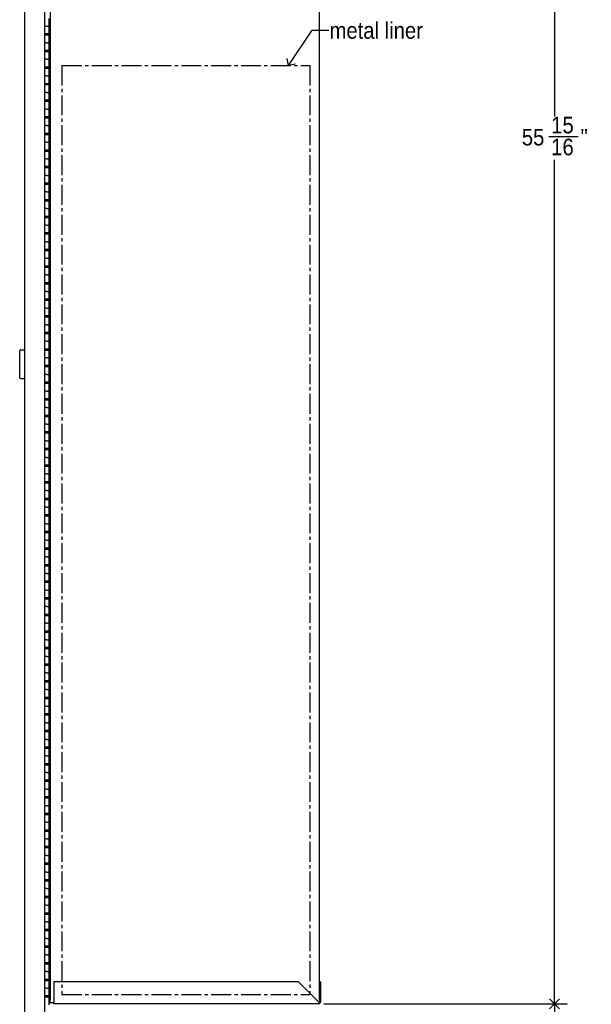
# Model space of a CAD drawing. Header units: inches. Extents: x 0 to 90, y 0 to 120.
# Tile 9 of 23: x 36 to 53, y 27 to 56. Entities that reach past the tile are written whole.
import ezdxf

# ---------------------------------------------------------------- set-up
doc = ezdxf.new("R2010")
doc.units = ezdxf.units.IN
doc.header["$MEASUREMENT"] = 0
doc.linetypes.add('SLD-Center', pattern=[0.75, 0.6, -0.05, 0.05, -0.05])
doc.linetypes.add('SLD-Solid', pattern=[0])
doc.layers.add('DIMS', color=5, linetype='SLD-Solid')
doc.layers.add('NOTES', color=1, linetype='SLD-Solid')
doc.styles.add('SLDTEXTSTYLE1', font='GOTHIC.TTF', dxfattribs={"width": 0.913})
doc.styles.get("Standard").update_dxf_attribs({"font": 'GOTHIC.TTF'})
doc.dimstyles.new('SLDDIMSTYLE1', dxfattribs={"dimtxt": 0.5, "dimasz": 0.3, "dimexe": 0, "dimexo": 0.0625, "dimgap": 0.125, "dimtad": 0, "dimtih": 1, "dimtoh": 1, "dimdec": 6, "dimrnd": 1e-09, "dimzin": 12, "dimdsep": 46, "dimlunit": 5, "dimtxsty": 'SLDTEXTSTYLE1', "dimblk1": 'OPEN90', "dimblk2": 'OPEN90', "dimsah": 1, "dimcen": 0.09, "dimadec": 0, "dimazin": 3, "dimtfac": 1, "dimtofl": 0, "dimtmove": 0, "dimatfit": 3, "dimldrblk": 'OPEN90', "dimfxl": 1, "dimfrac": 2, "dimtolj": 1, "dimtzin": 12, "dimarcsym": 0})
doc.dimstyles.new('SLDDIMSTYLE2', dxfattribs={"dimtxt": 0.18, "dimasz": 0.3, "dimexe": 0, "dimexo": 0.0625, "dimgap": 0, "dimtad": 0, "dimtih": 1, "dimtoh": 1, "dimdec": 0, "dimrnd": 1e-09, "dimzin": 0, "dimdsep": 46, "dimlunit": 5, "dimtxsty": 'STANDARD', "dimblk1": 'OPEN90', "dimblk2": 'OPEN90', "dimsah": 1, "dimcen": 0.09, "dimadec": 0, "dimazin": 0, "dimtfac": 0.3, "dimtdec": 0, "dimtofl": 0, "dimtmove": 0, "dimatfit": 3, "dimldrblk": 'OPEN90', "dimfxl": 1, "dimfrac": 2, "dimtolj": 1, "dimtzin": 0, "dimarcsym": 0})

# ---------------------------------------------------------------- blocks, each defined once
blk = doc.blocks.new('_Open90')
at = {"color": 0, "linetype": 'ByBlock', "lineweight": -2}
for p, q in [((0, 0), (-1, 0)), ((-0.5, 0.5), (0, 0)), ((0, 0), (-0.5, -0.5))]:
    blk.add_line(p, q, dxfattribs=at)
blk = doc.blocks.new('_D_5')
at = {"layer": 'DIMS'}
for p, q in [((45.096, 26.659), (52.423, 26.659)), ((52.048, 26.659), (52.048, 24.534)), ((51.872, 23.932), (52.388, 23.932)), ((52.048, 20.282), (52.048, 23.227)), ((42.45, 20.282), (52.423, 20.282))]:
    blk.add_line(p, q, dxfattribs=at)
at = {"layer": 'DIMS', "xscale": 0.3, "yscale": 0.3}
for p, rotation in [((52.048, 26.659), 90), ((52.048, 20.282), 270)]:
    blk.add_blockref('_Open90', p, dxfattribs=dict(at, rotation=rotation))
at = {"layer": 'DIMS', "char_height": 0.5, "attachment_point": 1, "style": 'SLDTEXTSTYLE1'}
for s, insert in [('3', (51.945, 24.526)), ('6', (51.429, 24.161)), ('"', (52.461, 24.161)), ('8', (51.945, 23.865))]:
    blk.add_mtext(s, dxfattribs=dict(at, insert=insert))
blk = doc.blocks.new('_D_7')
at = {"layer": 'DIMS'}
for p, q in [((45.096, 82.606), (52.423, 82.606)), ((52.048, 82.606), (52.048, 53.409)), ((51.872, 52.807), (52.757, 52.807)), ((52.048, 26.659), (52.048, 52.101)), ((45.096, 26.659), (52.423, 26.659))]:
    blk.add_line(p, q, dxfattribs=at)
at = {"layer": 'DIMS', "xscale": 0.3, "yscale": 0.3}
for p, rotation in [((52.048, 82.606, -6.254), 90), ((52.048, 26.659, -6.254), 270)]:
    blk.add_blockref('_Open90', p, dxfattribs=dict(at, rotation=rotation))
at = {"layer": 'DIMS', "char_height": 0.5, "attachment_point": 1, "style": 'SLDTEXTSTYLE1'}
for s, insert in [('15', (51.945, 53.401)), ('55', (51.06, 53.036)), ('"', (52.831, 53.036)), ('16', (51.945, 52.74))]:
    blk.add_mtext(s, dxfattribs=dict(at, insert=insert))

msp = doc.modelspace()

# ---------------------------------------------------------------- linework, layer by layer
at = {"color": 7, "linetype": 'SLD-Solid', "lineweight": 25}
for p, q in [((36.0763161, 26.0043987), (36.0763161, 83.2047987)), ((36.6886161, 26.0043987), (36.6886161, 83.2047987)), ((36.8461161, 82.4702987), (36.8461161, 26.7952987)), ((44.9586161, 26.7713326), (44.9586161, 82.4942648)), ((36.7486161, 56.1337987), (36.6886161, 56.1337987)), ((36.7486161, 56.1337987), (36.8111161, 56.1337987)), ((36.8111161, 56.1337987), (36.8111161, 56.3587987)), ((36.8111161, 55.9087987), (36.8111161, 56.1337987)), ((36.6886161, 55.9087987), (36.7486161, 55.9087987)), ((36.8111161, 55.8587987), (36.6886161, 55.8587987)), ((36.7033161, 55.9087987), (36.7033161, 55.8587987)), ((36.7486161, 55.9087987), (36.8111161, 55.9087987)), ((36.7511161, 55.9087987), (36.7511161, 55.8587987)), ((36.7761161, 55.8587987), (36.7761161, 55.9087987)), ((36.8111161, 55.9087987), (36.8111161, 55.8587987)), ((36.8111161, 55.6337987), (36.8111161, 55.8587987)), ((36.7486161, 55.6337987), (36.6886161, 55.6337987)), ((36.7486161, 55.6337987), (36.8111161, 55.6337987)), ((36.8111161, 55.4087987), (36.8111161, 55.6337987)), ((36.6886161, 55.4087987), (36.7486161, 55.4087987)), ((36.8111161, 55.3587987), (36.6886161, 55.3587987)), ((36.7033161, 55.4087987), (36.7033161, 55.3587987)), ((36.7486161, 55.4087987), (36.8111161, 55.4087987)), ((36.7511161, 55.4087987), (36.7511161, 55.3587987)), ((36.7761161, 55.3587987), (36.7761161, 55.4087987)), ((36.8111161, 55.4087987), (36.8111161, 55.3587987)), ((36.8111161, 55.1337987), (36.8111161, 55.3587987)), ((36.7486161, 55.1337987), (36.6886161, 55.1337987)), ((36.7486161, 55.1337987), (36.8111161, 55.1337987)), ((36.8111161, 54.9087987), (36.8111161, 55.1337987)), ((36.6886161, 54.9087987), (36.7486161, 54.9087987)), ((36.8111161, 54.8587987), (36.6886161, 54.8587987)), ((36.7486161, 54.6337987), (36.6886161, 54.6337987)), ((36.7033161, 54.9087987), (36.7033161, 54.8587987)), ((36.7486161, 54.9087987), (36.8111161, 54.9087987)), ((36.7486161, 54.6337987), (36.8111161, 54.6337987)), ((36.7511161, 54.9087987), (36.7511161, 54.8587987)), ((36.7761161, 54.8587987), (36.7761161, 54.9087987)), ((36.8111161, 54.9087987), (36.8111161, 54.8587987)), ((36.8111161, 54.6337987), (36.8111161, 54.8587987)), ((36.8111161, 54.4087987), (36.8111161, 54.6337987)), ((36.6886161, 54.4087987), (36.7486161, 54.4087987)), ((36.8111161, 54.3587987), (36.6886161, 54.3587987)), ((36.7033161, 54.4087987), (36.7033161, 54.3587987)), ((36.7486161, 54.4087987), (36.8111161, 54.4087987)), ((36.7511161, 54.4087987), (36.7511161, 54.3587987)), ((36.7761161, 54.3587987), (36.7761161, 54.4087987)), ((36.8111161, 54.4087987), (36.8111161, 54.3587987)), ((36.8111161, 54.1337987), (36.8111161, 54.3587987)), ((36.7486161, 54.1337987), (36.6886161, 54.1337987)), ((36.7486161, 54.1337987), (36.8111161, 54.1337987)), ((36.8111161, 53.9087987), (36.8111161, 54.1337987)), ((36.6886161, 53.9087987), (36.7486161, 53.9087987)), ((36.8111161, 53.8587987), (36.6886161, 53.8587987)), ((36.7033161, 53.9087987), (36.7033161, 53.8587987)), ((36.7486161, 53.9087987), (36.8111161, 53.9087987)), ((36.7511161, 53.9087987), (36.7511161, 53.8587987)), ((36.7761161, 53.8587987), (36.7761161, 53.9087987)), ((36.8111161, 53.9087987), (36.8111161, 53.8587987)), ((36.8111161, 53.6337987), (36.8111161, 53.8587987)), ((36.7486161, 53.6337987), (36.6886161, 53.6337987)), ((36.7486161, 53.6337987), (36.8111161, 53.6337987)), ((36.8111161, 53.4087987), (36.8111161, 53.6337987)), ((36.6886161, 53.4087987), (36.7486161, 53.4087987)), ((36.8111161, 53.3587987), (36.6886161, 53.3587987)), ((36.7486161, 53.1337987), (36.6886161, 53.1337987)), ((36.7033161, 53.4087987), (36.7033161, 53.3587987)), ((36.7486161, 53.4087987), (36.8111161, 53.4087987)), ((36.7486161, 53.1337987), (36.8111161, 53.1337987)), ((36.7511161, 53.4087987), (36.7511161, 53.3587987)), ((36.7761161, 53.3587987), (36.7761161, 53.4087987)), ((36.8111161, 53.4087987), (36.8111161, 53.3587987)), ((36.8111161, 53.1337987), (36.8111161, 53.3587987)), ((36.8111161, 52.9087987), (36.8111161, 53.1337987)), ((36.6886161, 52.9087987), (36.7486161, 52.9087987)), ((36.8111161, 52.8587987), (36.6886161, 52.8587987)), ((36.7033161, 52.9087987), (36.7033161, 52.8587987)), ((36.7486161, 52.9087987), (36.8111161, 52.9087987)), ((36.7511161, 52.9087987), (36.7511161, 52.8587987)), ((36.7761161, 52.8587987), (36.7761161, 52.9087987)), ((36.8111161, 52.9087987), (36.8111161, 52.8587987)), ((36.8111161, 52.6337987), (36.8111161, 52.8587987)), ((36.7486161, 52.6337987), (36.6886161, 52.6337987)), ((36.7486161, 52.6337987), (36.8111161, 52.6337987)), ((36.8111161, 52.4087987), (36.8111161, 52.6337987)), ((36.6886161, 52.4087987), (36.7486161, 52.4087987)), ((36.8111161, 52.3587987), (36.6886161, 52.3587987)), ((36.7033161, 52.4087987), (36.7033161, 52.3587987)), ((36.7486161, 52.4087987), (36.8111161, 52.4087987)), ((36.7511161, 52.4087987), (36.7511161, 52.3587987)), ((36.7761161, 52.3587987), (36.7761161, 52.4087987)), ((36.8111161, 52.4087987), (36.8111161, 52.3587987)), ((36.8111161, 52.1337987), (36.8111161, 52.3587987)), ((36.7486161, 52.1337987), (36.6886161, 52.1337987)), ((36.7486161, 52.1337987), (36.8111161, 52.1337987)), ((36.8111161, 51.9087987), (36.8111161, 52.1337987)), ((36.6886161, 51.9087987), (36.7486161, 51.9087987)), ((36.8111161, 51.8587987), (36.6886161, 51.8587987)), ((36.7033161, 51.9087987), (36.7033161, 51.8587987)), ((36.7486161, 51.9087987), (36.8111161, 51.9087987)), ((36.7511161, 51.9087987), (36.7511161, 51.8587987)), ((36.7761161, 51.8587987), (36.7761161, 51.9087987)), ((36.8111161, 51.9087987), (36.8111161, 51.8587987)), ((36.8111161, 51.6337987), (36.8111161, 51.8587987)), ((36.7486161, 51.6337987), (36.6886161, 51.6337987)), ((36.6886161, 51.4087987), (36.7486161, 51.4087987)), ((36.8111161, 51.3587987), (36.6886161, 51.3587987)), ((36.7033161, 51.4087987), (36.7033161, 51.3587987)), ((36.7486161, 51.6337987), (36.8111161, 51.6337987)), ((36.7486161, 51.4087987), (36.8111161, 51.4087987)), ((36.7511161, 51.4087987), (36.7511161, 51.3587987)), ((36.7761161, 51.3587987), (36.7761161, 51.4087987)), ((36.8111161, 51.4087987), (36.8111161, 51.6337987)), ((36.8111161, 51.4087987), (36.8111161, 51.3587987)), ((36.8111161, 51.1337987), (36.8111161, 51.3587987)), ((36.7486161, 51.1337987), (36.6886161, 51.1337987)), ((36.7486161, 51.1337987), (36.8111161, 51.1337987)), ((36.8111161, 50.9087987), (36.8111161, 51.1337987)), ((36.6886161, 50.9087987), (36.7486161, 50.9087987)), ((36.8111161, 50.8587987), (36.6886161, 50.8587987)), ((36.7033161, 50.9087987), (36.7033161, 50.8587987)), ((36.7486161, 50.9087987), (36.8111161, 50.9087987)), ((36.7511161, 50.9087987), (36.7511161, 50.8587987)), ((36.7761161, 50.8587987), (36.7761161, 50.9087987)), ((36.8111161, 50.9087987), (36.8111161, 50.8587987)), ((36.8111161, 50.6337987), (36.8111161, 50.8587987)), ((36.7486161, 50.6337987), (36.6886161, 50.6337987)), ((36.7486161, 50.6337987), (36.8111161, 50.6337987)), ((36.8111161, 50.4087987), (36.8111161, 50.6337987)), ((36.6886161, 50.4087987), (36.7486161, 50.4087987)), ((36.8111161, 50.3587987), (36.6886161, 50.3587987)), ((36.7033161, 50.4087987), (36.7033161, 50.3587987)), ((36.7486161, 50.4087987), (36.8111161, 50.4087987)), ((36.7511161, 50.4087987), (36.7511161, 50.3587987)), ((36.7761161, 50.3587987), (36.7761161, 50.4087987)), ((36.8111161, 50.4087987), (36.8111161, 50.3587987)), ((36.8111161, 50.1337987), (36.8111161, 50.3587987)), ((36.7486161, 50.1337987), (36.6886161, 50.1337987)), ((36.6886161, 49.9087987), (36.7486161, 49.9087987)), ((36.7033161, 49.9087987), (36.7033161, 49.8587987)), ((36.7486161, 50.1337987), (36.8111161, 50.1337987)), ((36.7486161, 49.9087987), (36.8111161, 49.9087987)), ((36.7511161, 49.9087987), (36.7511161, 49.8587987)), ((36.7761161, 49.8587987), (36.7761161, 49.9087987)), ((36.8111161, 49.9087987), (36.8111161, 50.1337987)), ((36.8111161, 49.9087987), (36.8111161, 49.8587987)), ((36.8111161, 49.8587987), (36.6886161, 49.8587987)), ((36.7486161, 49.6337987), (36.6886161, 49.6337987)), ((36.7486161, 49.6337987), (36.8111161, 49.6337987)), ((36.8111161, 49.6337987), (36.8111161, 49.8587987)), ((36.8111161, 49.4087987), (36.8111161, 49.6337987)), ((36.6886161, 49.4087987), (36.7486161, 49.4087987)), ((36.8111161, 49.3587987), (36.6886161, 49.3587987)), ((36.7033161, 49.4087987), (36.7033161, 49.3587987)), ((36.7486161, 49.4087987), (36.8111161, 49.4087987)), ((36.7511161, 49.4087987), (36.7511161, 49.3587987)), ((36.7761161, 49.3587987), (36.7761161, 49.4087987)), ((36.8111161, 49.4087987), (36.8111161, 49.3587987)), ((36.8111161, 49.1337987), (36.8111161, 49.3587987)), ((36.7486161, 49.1337987), (36.6886161, 49.1337987)), ((36.7486161, 49.1337987), (36.8111161, 49.1337987)), ((36.8111161, 48.9087987), (36.8111161, 49.1337987)), ((36.6886161, 48.9087987), (36.7486161, 48.9087987)), ((36.8111161, 48.8587987), (36.6886161, 48.8587987)), ((36.7033161, 48.9087987), (36.7033161, 48.8587987)), ((36.7486161, 48.9087987), (36.8111161, 48.9087987)), ((36.7511161, 48.9087987), (36.7511161, 48.8587987)), ((36.7761161, 48.8587987), (36.7761161, 48.9087987)), ((36.8111161, 48.9087987), (36.8111161, 48.8587987)), ((36.8111161, 48.6337987), (36.8111161, 48.8587987)), ((36.7486161, 48.6337987), (36.6886161, 48.6337987)), ((36.6886161, 48.4087987), (36.7486161, 48.4087987)), ((36.7033161, 48.4087987), (36.7033161, 48.3587987)), ((36.7486161, 48.6337987), (36.8111161, 48.6337987)), ((36.7486161, 48.4087987), (36.8111161, 48.4087987)), ((36.7511161, 48.4087987), (36.7511161, 48.3587987)), ((36.7761161, 48.3587987), (36.7761161, 48.4087987)), ((36.8111161, 48.4087987), (36.8111161, 48.6337987)), ((36.8111161, 48.4087987), (36.8111161, 48.3587987)), ((36.8111161, 48.3587987), (36.6886161, 48.3587987)), ((36.7486161, 48.1337987), (36.6886161, 48.1337987)), ((36.7486161, 48.1337987), (36.8111161, 48.1337987)), ((36.8111161, 48.1337987), (36.8111161, 48.3587987)), ((36.8111161, 47.9087987), (36.8111161, 48.1337987)), ((36.6886161, 47.9087987), (36.7486161, 47.9087987)), ((36.8111161, 47.8587987), (36.6886161, 47.8587987)), ((36.7033161, 47.9087987), (36.7033161, 47.8587987)), ((36.7486161, 47.9087987), (36.8111161, 47.9087987)), ((36.7511161, 47.9087987), (36.7511161, 47.8587987)), ((36.7761161, 47.8587987), (36.7761161, 47.9087987)), ((36.8111161, 47.9087987), (36.8111161, 47.8587987)), ((36.8111161, 47.6337987), (36.8111161, 47.8587987)), ((36.7486161, 47.6337987), (36.6886161, 47.6337987)), ((36.7486161, 47.6337987), (36.8111161, 47.6337987)), ((36.8111161, 47.4087987), (36.8111161, 47.6337987)), ((36.6886161, 47.4087987), (36.7486161, 47.4087987)), ((36.8111161, 47.3587987), (36.6886161, 47.3587987)), ((36.7033161, 47.4087987), (36.7033161, 47.3587987)), ((36.7486161, 47.4087987), (36.8111161, 47.4087987)), ((36.7511161, 47.4087987), (36.7511161, 47.3587987)), ((36.7761161, 47.3587987), (36.7761161, 47.4087987)), ((36.8111161, 47.4087987), (36.8111161, 47.3587987)), ((36.8111161, 47.1337987), (36.8111161, 47.3587987)), ((36.7486161, 47.1337987), (36.6886161, 47.1337987)), ((36.6886161, 46.9087987), (36.7486161, 46.9087987)), ((36.7033161, 46.9087987), (36.7033161, 46.8587987)), ((36.7486161, 47.1337987), (36.8111161, 47.1337987)), ((36.7486161, 46.9087987), (36.8111161, 46.9087987)), ((36.7511161, 46.9087987), (36.7511161, 46.8587987)), ((36.7761161, 46.8587987), (36.7761161, 46.9087987)), ((36.8111161, 46.9087987), (36.8111161, 47.1337987)), ((36.8111161, 46.9087987), (36.8111161, 46.8587987)), ((36.8111161, 46.8587987), (36.6886161, 46.8587987)), ((36.7486161, 46.6337987), (36.6886161, 46.6337987)), ((36.7486161, 46.6337987), (36.8111161, 46.6337987)), ((36.8111161, 46.6337987), (36.8111161, 46.8587987)), ((36.8111161, 46.4087987), (36.8111161, 46.6337987)), ((35.9263161, 45.5325987), (35.9263161, 46.3475987)), ((36.0763161, 46.3675987), (35.9463161, 46.3675987)), ((36.6886161, 46.4087987), (36.7486161, 46.4087987)), ((36.8111161, 46.3587987), (36.6886161, 46.3587987)), ((36.7033161, 46.4087987), (36.7033161, 46.3587987)), ((36.7486161, 46.4087987), (36.8111161, 46.4087987)), ((36.7511161, 46.4087987), (36.7511161, 46.3587987)), ((36.7761161, 46.3587987), (36.7761161, 46.4087987)), ((36.8111161, 46.4087987), (36.8111161, 46.3587987)), ((36.8111161, 46.1337987), (36.8111161, 46.3587987)), ((36.7486161, 46.1337987), (36.6886161, 46.1337987)), ((36.7486161, 46.1337987), (36.8111161, 46.1337987)), ((36.8111161, 45.9087987), (36.8111161, 46.1337987)), ((36.6886161, 45.9087987), (36.7486161, 45.9087987)), ((36.8111161, 45.8587987), (36.6886161, 45.8587987)), ((36.7433161, 45.8587987), (36.7433161, 45.9087987)), ((36.7486161, 45.9087987), (36.8111161, 45.9087987)), ((36.7761161, 45.8587987), (36.7761161, 45.9087987)), ((36.8111161, 45.9087987), (36.8111161, 45.8587987)), ((36.8111161, 45.6337987), (36.8111161, 45.8587987)), ((35.9463161, 45.5125987), (36.0763161, 45.5125987)), ((36.7486161, 45.6337987), (36.6886161, 45.6337987)), ((36.7486161, 45.6337987), (36.8111161, 45.6337987)), ((36.8111161, 45.4087987), (36.8111161, 45.6337987)), ((36.6886161, 45.4087987), (36.7486161, 45.4087987)), ((36.8111161, 45.3587987), (36.6886161, 45.3587987)), ((36.7486161, 45.1337987), (36.6886161, 45.1337987)), ((36.7033161, 45.4087987), (36.7033161, 45.3587987)), ((36.7486161, 45.4087987), (36.8111161, 45.4087987)), ((36.7486161, 45.1337987), (36.8111161, 45.1337987)), ((36.7511161, 45.4087987), (36.7511161, 45.3587987)), ((36.7761161, 45.3587987), (36.7761161, 45.4087987)), ((36.8111161, 45.4087987), (36.8111161, 45.3587987)), ((36.8111161, 45.1337987), (36.8111161, 45.3587987)), ((36.8111161, 44.9087987), (36.8111161, 45.1337987)), ((36.6886161, 44.9087987), (36.7486161, 44.9087987)), ((36.8111161, 44.8587987), (36.6886161, 44.8587987)), ((36.7033161, 44.9087987), (36.7033161, 44.8587987)), ((36.7486161, 44.9087987), (36.8111161, 44.9087987)), ((36.7511161, 44.9087987), (36.7511161, 44.8587987)), ((36.7761161, 44.8587987), (36.7761161, 44.9087987)), ((36.8111161, 44.9087987), (36.8111161, 44.8587987)), ((36.8111161, 44.6337987), (36.8111161, 44.8587987)), ((36.7486161, 44.6337987), (36.6886161, 44.6337987)), ((36.7486161, 44.6337987), (36.8111161, 44.6337987)), ((36.8111161, 44.4087987), (36.8111161, 44.6337987)), ((36.6886161, 44.4087987), (36.7486161, 44.4087987)), ((36.8111161, 44.3587987), (36.6886161, 44.3587987)), ((36.7033161, 44.4087987), (36.7033161, 44.3587987)), ((36.7486161, 44.4087987), (36.8111161, 44.4087987)), ((36.7511161, 44.4087987), (36.7511161, 44.3587987)), ((36.7761161, 44.3587987), (36.7761161, 44.4087987)), ((36.8111161, 44.4087987), (36.8111161, 44.3587987)), ((36.8111161, 44.1337987), (36.8111161, 44.3587987)), ((36.7486161, 44.1337987), (36.6886161, 44.1337987)), ((36.7486161, 44.1337987), (36.8111161, 44.1337987)), ((36.8111161, 43.9087987), (36.8111161, 44.1337987)), ((36.6886161, 43.9087987), (36.7486161, 43.9087987)), ((36.8111161, 43.8587987), (36.6886161, 43.8587987)), ((36.7486161, 43.6337987), (36.6886161, 43.6337987)), ((36.7033161, 43.9087987), (36.7033161, 43.8587987)), ((36.7486161, 43.9087987), (36.8111161, 43.9087987)), ((36.7486161, 43.6337987), (36.8111161, 43.6337987)), ((36.7511161, 43.9087987), (36.7511161, 43.8587987)), ((36.7761161, 43.8587987), (36.7761161, 43.9087987)), ((36.8111161, 43.9087987), (36.8111161, 43.8587987)), ((36.8111161, 43.6337987), (36.8111161, 43.8587987)), ((36.8111161, 43.4087987), (36.8111161, 43.6337987)), ((36.6886161, 43.4087987), (36.7486161, 43.4087987)), ((36.8111161, 43.3587987), (36.6886161, 43.3587987)), ((36.7033161, 43.4087987), (36.7033161, 43.3587987)), ((36.7486161, 43.4087987), (36.8111161, 43.4087987)), ((36.7511161, 43.4087987), (36.7511161, 43.3587987)), ((36.7761161, 43.3587987), (36.7761161, 43.4087987)), ((36.8111161, 43.4087987), (36.8111161, 43.3587987)), ((36.8111161, 43.1337987), (36.8111161, 43.3587987)), ((36.7486161, 43.1337987), (36.6886161, 43.1337987)), ((36.7486161, 43.1337987), (36.8111161, 43.1337987)), ((36.8111161, 42.9087987), (36.8111161, 43.1337987)), ((36.6886161, 42.9087987), (36.7486161, 42.9087987)), ((36.8111161, 42.8587987), (36.6886161, 42.8587987)), ((36.7033161, 42.9087987), (36.7033161, 42.8587987)), ((36.7486161, 42.9087987), (36.8111161, 42.9087987)), ((36.7511161, 42.9087987), (36.7511161, 42.8587987)), ((36.7761161, 42.8587987), (36.7761161, 42.9087987)), ((36.8111161, 42.9087987), (36.8111161, 42.8587987)), ((36.8111161, 42.6337987), (36.8111161, 42.8587987)), ((36.7486161, 42.6337987), (36.6886161, 42.6337987)), ((36.7486161, 42.6337987), (36.8111161, 42.6337987)), ((36.8111161, 42.4087987), (36.8111161, 42.6337987)), ((36.6886161, 42.4087987), (36.7486161, 42.4087987)), ((36.8111161, 42.3587987), (36.6886161, 42.3587987)), ((36.7033161, 42.4087987), (36.7033161, 42.3587987)), ((36.7486161, 42.4087987), (36.8111161, 42.4087987)), ((36.7511161, 42.4087987), (36.7511161, 42.3587987)), ((36.7761161, 42.3587987), (36.7761161, 42.4087987)), ((36.8111161, 42.4087987), (36.8111161, 42.3587987)), ((36.8111161, 42.1337987), (36.8111161, 42.3587987)), ((36.7486161, 42.1337987), (36.6886161, 42.1337987)), ((36.6886161, 41.9087987), (36.7486161, 41.9087987)), ((36.8111161, 41.8587987), (36.6886161, 41.8587987)), ((36.7033161, 41.9087987), (36.7033161, 41.8587987)), ((36.7486161, 42.1337987), (36.8111161, 42.1337987)), ((36.7486161, 41.9087987), (36.8111161, 41.9087987)), ((36.7511161, 41.9087987), (36.7511161, 41.8587987)), ((36.7761161, 41.8587987), (36.7761161, 41.9087987)), ((36.8111161, 41.9087987), (36.8111161, 42.1337987)), ((36.8111161, 41.9087987), (36.8111161, 41.8587987)), ((36.8111161, 41.6337987), (36.8111161, 41.8587987)), ((36.7486161, 41.6337987), (36.6886161, 41.6337987)), ((36.7486161, 41.6337987), (36.8111161, 41.6337987)), ((36.8111161, 41.4087987), (36.8111161, 41.6337987)), ((36.6886161, 41.4087987), (36.7486161, 41.4087987)), ((36.8111161, 41.3587987), (36.6886161, 41.3587987)), ((36.7033161, 41.4087987), (36.7033161, 41.3587987)), ((36.7486161, 41.4087987), (36.8111161, 41.4087987)), ((36.7511161, 41.4087987), (36.7511161, 41.3587987)), ((36.7761161, 41.3587987), (36.7761161, 41.4087987)), ((36.8111161, 41.4087987), (36.8111161, 41.3587987)), ((36.8111161, 41.1337987), (36.8111161, 41.3587987)), ((36.7486161, 41.1337987), (36.6886161, 41.1337987)), ((36.7486161, 41.1337987), (36.8111161, 41.1337987)), ((36.8111161, 40.9087987), (36.8111161, 41.1337987)), ((36.6886161, 40.9087987), (36.7486161, 40.9087987)), ((36.8111161, 40.8587987), (36.6886161, 40.8587987)), ((36.7033161, 40.9087987), (36.7033161, 40.8587987)), ((36.7486161, 40.9087987), (36.8111161, 40.9087987)), ((36.7511161, 40.9087987), (36.7511161, 40.8587987)), ((36.7761161, 40.8587987), (36.7761161, 40.9087987)), ((36.8111161, 40.9087987), (36.8111161, 40.8587987)), ((36.8111161, 40.6337987), (36.8111161, 40.8587987)), ((36.7486161, 40.6337987), (36.6886161, 40.6337987)), ((36.6886161, 40.4087987), (36.7486161, 40.4087987)), ((36.7033161, 40.4087987), (36.7033161, 40.3587987)), ((36.7486161, 40.6337987), (36.8111161, 40.6337987)), ((36.7486161, 40.4087987), (36.8111161, 40.4087987)), ((36.7511161, 40.4087987), (36.7511161, 40.3587987)), ((36.7761161, 40.3587987), (36.7761161, 40.4087987)), ((36.8111161, 40.4087987), (36.8111161, 40.6337987)), ((36.8111161, 40.4087987), (36.8111161, 40.3587987)), ((36.8111161, 40.3587987), (36.6886161, 40.3587987)), ((36.7486161, 40.1337987), (36.6886161, 40.1337987)), ((36.7486161, 40.1337987), (36.8111161, 40.1337987)), ((36.8111161, 40.1337987), (36.8111161, 40.3587987)), ((36.8111161, 39.9087987), (36.8111161, 40.1337987)), ((36.6886161, 39.9087987), (36.7486161, 39.9087987)), ((36.8111161, 39.8587987), (36.6886161, 39.8587987)), ((36.7033161, 39.9087987), (36.7033161, 39.8587987)), ((36.7486161, 39.9087987), (36.8111161, 39.9087987)), ((36.7511161, 39.9087987), (36.7511161, 39.8587987)), ((36.7761161, 39.8587987), (36.7761161, 39.9087987)), ((36.8111161, 39.9087987), (36.8111161, 39.8587987)), ((36.8111161, 39.6337987), (36.8111161, 39.8587987)), ((36.7486161, 39.6337987), (36.6886161, 39.6337987)), ((36.7486161, 39.6337987), (36.8111161, 39.6337987)), ((36.8111161, 39.4087987), (36.8111161, 39.6337987)), ((36.6886161, 39.4087987), (36.7486161, 39.4087987)), ((36.8111161, 39.3587987), (36.6886161, 39.3587987)), ((36.7033161, 39.4087987), (36.7033161, 39.3587987)), ((36.7486161, 39.4087987), (36.8111161, 39.4087987)), ((36.7511161, 39.4087987), (36.7511161, 39.3587987)), ((36.7761161, 39.3587987), (36.7761161, 39.4087987)), ((36.8111161, 39.4087987), (36.8111161, 39.3587987)), ((36.8111161, 39.1337987), (36.8111161, 39.3587987)), ((36.7486161, 39.1337987), (36.6886161, 39.1337987)), ((36.6886161, 38.9087987), (36.7486161, 38.9087987)), ((36.7033161, 38.9087987), (36.7033161, 38.8587987)), ((36.7486161, 39.1337987), (36.8111161, 39.1337987)), ((36.7486161, 38.9087987), (36.8111161, 38.9087987)), ((36.7511161, 38.9087987), (36.7511161, 38.8587987)), ((36.7761161, 38.8587987), (36.7761161, 38.9087987)), ((36.8111161, 38.9087987), (36.8111161, 39.1337987)), ((36.8111161, 38.9087987), (36.8111161, 38.8587987)), ((36.8111161, 38.8587987), (36.6886161, 38.8587987)), ((36.7486161, 38.6337987), (36.6886161, 38.6337987)), ((36.7486161, 38.6337987), (36.8111161, 38.6337987)), ((36.8111161, 38.6337987), (36.8111161, 38.8587987)), ((36.8111161, 38.4087987), (36.8111161, 38.6337987)), ((36.6886161, 38.4087987), (36.7486161, 38.4087987)), ((36.8111161, 38.3587987), (36.6886161, 38.3587987)), ((36.7033161, 38.4087987), (36.7033161, 38.3587987)), ((36.7486161, 38.4087987), (36.8111161, 38.4087987)), ((36.7511161, 38.4087987), (36.7511161, 38.3587987)), ((36.7761161, 38.3587987), (36.7761161, 38.4087987)), ((36.8111161, 38.4087987), (36.8111161, 38.3587987)), ((36.8111161, 38.1337987), (36.8111161, 38.3587987)), ((36.7486161, 38.1337987), (36.6886161, 38.1337987)), ((36.7486161, 38.1337987), (36.8111161, 38.1337987)), ((36.8111161, 37.9087987), (36.8111161, 38.1337987)), ((36.6886161, 37.9087987), (36.7486161, 37.9087987)), ((36.8111161, 37.8587987), (36.6886161, 37.8587987)), ((36.7033161, 37.9087987), (36.7033161, 37.8587987)), ((36.7486161, 37.9087987), (36.8111161, 37.9087987)), ((36.7511161, 37.9087987), (36.7511161, 37.8587987)), ((36.7761161, 37.8587987), (36.7761161, 37.9087987)), ((36.8111161, 37.9087987), (36.8111161, 37.8587987)), ((36.8111161, 37.6337987), (36.8111161, 37.8587987)), ((36.7486161, 37.6337987), (36.6886161, 37.6337987)), ((36.6886161, 37.4087987), (36.7486161, 37.4087987)), ((36.7033161, 37.4087987), (36.7033161, 37.3587987)), ((36.7486161, 37.6337987), (36.8111161, 37.6337987)), ((36.7486161, 37.4087987), (36.8111161, 37.4087987)), ((36.7511161, 37.4087987), (36.7511161, 37.3587987)), ((36.7761161, 37.3587987), (36.7761161, 37.4087987)), ((36.8111161, 37.4087987), (36.8111161, 37.6337987)), ((36.8111161, 37.4087987), (36.8111161, 37.3587987)), ((36.8111161, 37.3587987), (36.6886161, 37.3587987)), ((36.7486161, 37.1337987), (36.6886161, 37.1337987)), ((36.7486161, 37.1337987), (36.8111161, 37.1337987)), ((36.8111161, 37.1337987), (36.8111161, 37.3587987)), ((36.8111161, 36.9087987), (36.8111161, 37.1337987)), ((36.6886161, 36.9087987), (36.7486161, 36.9087987)), ((36.8111161, 36.8587987), (36.6886161, 36.8587987)), ((36.7033161, 36.9087987), (36.7033161, 36.8587987)), ((36.7486161, 36.9087987), (36.8111161, 36.9087987)), ((36.7511161, 36.9087987), (36.7511161, 36.8587987)), ((36.7761161, 36.8587987), (36.7761161, 36.9087987)), ((36.8111161, 36.9087987), (36.8111161, 36.8587987)), ((36.8111161, 36.6337987), (36.8111161, 36.8587987)), ((36.7486161, 36.6337987), (36.6886161, 36.6337987)), ((36.7486161, 36.6337987), (36.8111161, 36.6337987)), ((36.8111161, 36.4087987), (36.8111161, 36.6337987)), ((36.6886161, 36.4087987), (36.7486161, 36.4087987)), ((36.8111161, 36.3587987), (36.6886161, 36.3587987)), ((36.7033161, 36.4087987), (36.7033161, 36.3587987)), ((36.7486161, 36.4087987), (36.8111161, 36.4087987)), ((36.7511161, 36.4087987), (36.7511161, 36.3587987)), ((36.7761161, 36.3587987), (36.7761161, 36.4087987)), ((36.8111161, 36.4087987), (36.8111161, 36.3587987)), ((36.8111161, 36.1337987), (36.8111161, 36.3587987)), ((36.7486161, 36.1337987), (36.6886161, 36.1337987)), ((36.7486161, 36.1337987), (36.8111161, 36.1337987)), ((36.8111161, 35.9087987), (36.8111161, 36.1337987)), ((36.6886161, 35.9087987), (36.7486161, 35.9087987)), ((36.8111161, 35.8587987), (36.6886161, 35.8587987)), ((36.7486161, 35.6337987), (36.6886161, 35.6337987)), ((36.7033161, 35.9087987), (36.7033161, 35.8587987)), ((36.7486161, 35.9087987), (36.8111161, 35.9087987)), ((36.7486161, 35.6337987), (36.8111161, 35.6337987)), ((36.7511161, 35.9087987), (36.7511161, 35.8587987)), ((36.7761161, 35.8587987), (36.7761161, 35.9087987)), ((36.8111161, 35.9087987), (36.8111161, 35.8587987)), ((36.8111161, 35.6337987), (36.8111161, 35.8587987)), ((36.8111161, 35.4087987), (36.8111161, 35.6337987)), ((36.6886161, 35.4087987), (36.7486161, 35.4087987)), ((36.8111161, 35.3587987), (36.6886161, 35.3587987)), ((36.7033161, 35.4087987), (36.7033161, 35.3587987)), ((36.7486161, 35.4087987), (36.8111161, 35.4087987)), ((36.7511161, 35.4087987), (36.7511161, 35.3587987)), ((36.7761161, 35.3587987), (36.7761161, 35.4087987)), ((36.8111161, 35.4087987), (36.8111161, 35.3587987)), ((36.8111161, 35.1337987), (36.8111161, 35.3587987)), ((36.7486161, 35.1337987), (36.6886161, 35.1337987)), ((36.7486161, 35.1337987), (36.8111161, 35.1337987)), ((36.8111161, 34.9087987), (36.8111161, 35.1337987)), ((36.6886161, 34.9087987), (36.7486161, 34.9087987)), ((36.8111161, 34.8587987), (36.6886161, 34.8587987)), ((36.7033161, 34.9087987), (36.7033161, 34.8587987)), ((36.7486161, 34.9087987), (36.8111161, 34.9087987)), ((36.7511161, 34.9087987), (36.7511161, 34.8587987)), ((36.7761161, 34.8587987), (36.7761161, 34.9087987)), ((36.8111161, 34.9087987), (36.8111161, 34.8587987)), ((36.8111161, 34.6337987), (36.8111161, 34.8587987)), ((36.7486161, 34.6337987), (36.6886161, 34.6337987)), ((36.7486161, 34.6337987), (36.8111161, 34.6337987)), ((36.8111161, 34.4087987), (36.8111161, 34.6337987)), ((36.6886161, 34.4087987), (36.7486161, 34.4087987)), ((36.8111161, 34.3587987), (36.6886161, 34.3587987)), ((36.7486161, 34.1337987), (36.6886161, 34.1337987)), ((36.7033161, 34.4087987), (36.7033161, 34.3587987)), ((36.7486161, 34.4087987), (36.8111161, 34.4087987)), ((36.7486161, 34.1337987), (36.8111161, 34.1337987)), ((36.7511161, 34.4087987), (36.7511161, 34.3587987)), ((36.7761161, 34.3587987), (36.7761161, 34.4087987)), ((36.8111161, 34.4087987), (36.8111161, 34.3587987)), ((36.8111161, 34.1337987), (36.8111161, 34.3587987)), ((36.8111161, 33.9087987), (36.8111161, 34.1337987)), ((36.6886161, 33.9087987), (36.7486161, 33.9087987)), ((36.8111161, 33.8587987), (36.6886161, 33.8587987)), ((36.7033161, 33.9087987), (36.7033161, 33.8587987)), ((36.7486161, 33.9087987), (36.8111161, 33.9087987)), ((36.7511161, 33.9087987), (36.7511161, 33.8587987)), ((36.7761161, 33.8587987), (36.7761161, 33.9087987)), ((36.8111161, 33.9087987), (36.8111161, 33.8587987)), ((36.8111161, 33.6337987), (36.8111161, 33.8587987)), ((36.7486161, 33.6337987), (36.6886161, 33.6337987)), ((36.7486161, 33.6337987), (36.8111161, 33.6337987)), ((36.8111161, 33.4087987), (36.8111161, 33.6337987)), ((36.6886161, 33.4087987), (36.7486161, 33.4087987)), ((36.8111161, 33.3587987), (36.6886161, 33.3587987)), ((36.7033161, 33.4087987), (36.7033161, 33.3587987)), ((36.7486161, 33.4087987), (36.8111161, 33.4087987)), ((36.7511161, 33.4087987), (36.7511161, 33.3587987)), ((36.7761161, 33.3587987), (36.7761161, 33.4087987)), ((36.8111161, 33.4087987), (36.8111161, 33.3587987)), ((36.8111161, 33.1337987), (36.8111161, 33.3587987)), ((36.7486161, 33.1337987), (36.6886161, 33.1337987)), ((36.7486161, 33.1337987), (36.8111161, 33.1337987)), ((36.8111161, 32.9087987), (36.8111161, 33.1337987)), ((36.6886161, 32.9087987), (36.7486161, 32.9087987)), ((36.8111161, 32.8587987), (36.6886161, 32.8587987)), ((36.7033161, 32.9087987), (36.7033161, 32.8587987)), ((36.7486161, 32.9087987), (36.8111161, 32.9087987)), ((36.7511161, 32.9087987), (36.7511161, 32.8587987)), ((36.7761161, 32.8587987), (36.7761161, 32.9087987)), ((36.8111161, 32.9087987), (36.8111161, 32.8587987)), ((36.8111161, 32.6337987), (36.8111161, 32.8587987)), ((36.7486161, 32.6337987), (36.6886161, 32.6337987)), ((36.6886161, 32.4087987), (36.7486161, 32.4087987)), ((36.8111161, 32.3587987), (36.6886161, 32.3587987)), ((36.7033161, 32.4087987), (36.7033161, 32.3587987)), ((36.7486161, 32.6337987), (36.8111161, 32.6337987)), ((36.7486161, 32.4087987), (36.8111161, 32.4087987)), ((36.7511161, 32.4087987), (36.7511161, 32.3587987)), ((36.7761161, 32.3587987), (36.7761161, 32.4087987)), ((36.8111161, 32.4087987), (36.8111161, 32.6337987)), ((36.8111161, 32.4087987), (36.8111161, 32.3587987)), ((36.8111161, 32.1337987), (36.8111161, 32.3587987)), ((36.7486161, 32.1337987), (36.6886161, 32.1337987)), ((36.7486161, 32.1337987), (36.8111161, 32.1337987)), ((36.8111161, 31.9087987), (36.8111161, 32.1337987)), ((36.6886161, 31.9087987), (36.7486161, 31.9087987)), ((36.8111161, 31.8587987), (36.6886161, 31.8587987)), ((36.7033161, 31.9087987), (36.7033161, 31.8587987)), ((36.7486161, 31.9087987), (36.8111161, 31.9087987)), ((36.7511161, 31.9087987), (36.7511161, 31.8587987)), ((36.7761161, 31.8587987), (36.7761161, 31.9087987)), ((36.8111161, 31.9087987), (36.8111161, 31.8587987)), ((36.8111161, 31.6337987), (36.8111161, 31.8587987)), ((36.7486161, 31.6337987), (36.6886161, 31.6337987)), ((36.7486161, 31.6337987), (36.8111161, 31.6337987)), ((36.8111161, 31.4087987), (36.8111161, 31.6337987)), ((36.6886161, 31.4087987), (36.7486161, 31.4087987)), ((36.8111161, 31.3587987), (36.6886161, 31.3587987)), ((36.7033161, 31.4087987), (36.7033161, 31.3587987)), ((36.7486161, 31.4087987), (36.8111161, 31.4087987)), ((36.7511161, 31.4087987), (36.7511161, 31.3587987)), ((36.7761161, 31.3587987), (36.7761161, 31.4087987)), ((36.8111161, 31.4087987), (36.8111161, 31.3587987)), ((36.8111161, 31.1337987), (36.8111161, 31.3587987)), ((36.7486161, 31.1337987), (36.6886161, 31.1337987)), ((36.6886161, 30.9087987), (36.7486161, 30.9087987)), ((36.7033161, 30.9087987), (36.7033161, 30.8587987)), ((36.7486161, 31.1337987), (36.8111161, 31.1337987)), ((36.7486161, 30.9087987), (36.8111161, 30.9087987)), ((36.7511161, 30.9087987), (36.7511161, 30.8587987)), ((36.7761161, 30.8587987), (36.7761161, 30.9087987)), ((36.8111161, 30.9087987), (36.8111161, 31.1337987)), ((36.8111161, 30.9087987), (36.8111161, 30.8587987)), ((36.8111161, 30.8587987), (36.6886161, 30.8587987)), ((36.7486161, 30.6337987), (36.6886161, 30.6337987)), ((36.7486161, 30.6337987), (36.8111161, 30.6337987)), ((36.8111161, 30.6337987), (36.8111161, 30.8587987)), ((36.8111161, 30.4087987), (36.8111161, 30.6337987)), ((36.6886161, 30.4087987), (36.7486161, 30.4087987)), ((36.8111161, 30.3587987), (36.6886161, 30.3587987)), ((36.7033161, 30.4087987), (36.7033161, 30.3587987)), ((36.7486161, 30.4087987), (36.8111161, 30.4087987)), ((36.7511161, 30.4087987), (36.7511161, 30.3587987)), ((36.7761161, 30.3587987), (36.7761161, 30.4087987)), ((36.8111161, 30.4087987), (36.8111161, 30.3587987)), ((36.8111161, 30.1337987), (36.8111161, 30.3587987)), ((36.7486161, 30.1337987), (36.6886161, 30.1337987)), ((36.7486161, 30.1337987), (36.8111161, 30.1337987)), ((36.8111161, 29.9087987), (36.8111161, 30.1337987)), ((36.6886161, 29.9087987), (36.7486161, 29.9087987)), ((36.8111161, 29.8587987), (36.6886161, 29.8587987)), ((36.7033161, 29.9087987), (36.7033161, 29.8587987)), ((36.7486161, 29.9087987), (36.8111161, 29.9087987)), ((36.7511161, 29.9087987), (36.7511161, 29.8587987)), ((36.7761161, 29.8587987), (36.7761161, 29.9087987)), ((36.8111161, 29.9087987), (36.8111161, 29.8587987)), ((36.8111161, 29.6337987), (36.8111161, 29.8587987)), ((36.7486161, 29.6337987), (36.6886161, 29.6337987)), ((36.6886161, 29.4087987), (36.7486161, 29.4087987)), ((36.7033161, 29.4087987), (36.7033161, 29.3587987)), ((36.7486161, 29.6337987), (36.8111161, 29.6337987)), ((36.7486161, 29.4087987), (36.8111161, 29.4087987)), ((36.7511161, 29.4087987), (36.7511161, 29.3587987)), ((36.7761161, 29.3587987), (36.7761161, 29.4087987)), ((36.8111161, 29.4087987), (36.8111161, 29.6337987)), ((36.8111161, 29.4087987), (36.8111161, 29.3587987)), ((36.8111161, 29.3587987), (36.6886161, 29.3587987)), ((36.7486161, 29.1337987), (36.6886161, 29.1337987)), ((36.7486161, 29.1337987), (36.8111161, 29.1337987)), ((36.8111161, 29.1337987), (36.8111161, 29.3587987)), ((36.8111161, 28.9087987), (36.8111161, 29.1337987)), ((36.6886161, 28.9087987), (36.7486161, 28.9087987)), ((36.8111161, 28.8587987), (36.6886161, 28.8587987)), ((36.7033161, 28.9087987), (36.7033161, 28.8587987)), ((36.7486161, 28.9087987), (36.8111161, 28.9087987)), ((36.7511161, 28.9087987), (36.7511161, 28.8587987)), ((36.7761161, 28.8587987), (36.7761161, 28.9087987)), ((36.8111161, 28.9087987), (36.8111161, 28.8587987)), ((36.8111161, 28.6337987), (36.8111161, 28.8587987)), ((36.7486161, 28.6337987), (36.6886161, 28.6337987)), ((36.7486161, 28.6337987), (36.8111161, 28.6337987)), ((36.8111161, 28.4087987), (36.8111161, 28.6337987)), ((36.6886161, 28.4087987), (36.7486161, 28.4087987)), ((36.8111161, 28.3587987), (36.6886161, 28.3587987)), ((36.7033161, 28.4087987), (36.7033161, 28.3587987)), ((36.7486161, 28.4087987), (36.8111161, 28.4087987)), ((36.7511161, 28.4087987), (36.7511161, 28.3587987)), ((36.7761161, 28.3587987), (36.7761161, 28.4087987)), ((36.8111161, 28.4087987), (36.8111161, 28.3587987)), ((36.8111161, 28.1337987), (36.8111161, 28.3587987)), ((36.7486161, 28.1337987), (36.6886161, 28.1337987)), ((36.6886161, 27.9087987), (36.7486161, 27.9087987)), ((36.7033161, 27.9087987), (36.7033161, 27.8587987)), ((36.7486161, 28.1337987), (36.8111161, 28.1337987)), ((36.7486161, 27.9087987), (36.8111161, 27.9087987)), ((36.7511161, 27.9087987), (36.7511161, 27.8587987)), ((36.7761161, 27.8587987), (36.7761161, 27.9087987)), ((36.8111161, 27.9087987), (36.8111161, 28.1337987)), ((36.8111161, 27.9087987), (36.8111161, 27.8587987)), ((36.8111161, 27.8587987), (36.6886161, 27.8587987)), ((36.7486161, 27.6337987), (36.6886161, 27.6337987)), ((36.7486161, 27.6337987), (36.8111161, 27.6337987)), ((36.8111161, 27.6337987), (36.8111161, 27.8587987)), ((36.8111161, 27.4087987), (36.8111161, 27.6337987)), ((36.6886161, 27.4087987), (36.7486161, 27.4087987)), ((36.8111161, 27.3587987), (36.6886161, 27.3587987)), ((36.7033161, 27.4087987), (36.7033161, 27.3587987)), ((36.7486161, 27.4087987), (36.8111161, 27.4087987)), ((36.7511161, 27.4087987), (36.7511161, 27.3587987)), ((36.7761161, 27.3587987), (36.7761161, 27.4087987)), ((36.8111161, 27.4087987), (36.8111161, 27.3587987)), ((36.8111161, 27.1337987), (36.8111161, 27.3587987)), ((44.3336161, 27.3202987), (36.9586161, 27.3202987)), ((36.9586161, 27.3202987), (36.9586161, 26.7242987)), ((44.9296161, 26.7242987), (44.3336161, 27.3202987)), ((44.9945161, 27.3202987), (44.9586161, 27.3202987)), ((44.9945161, 27.3202987), (44.9945161, 26.7242987)), ((36.7486161, 27.1337987), (36.6886161, 27.1337987)), ((36.7486161, 27.1337987), (36.8111161, 27.1337987)), ((36.8111161, 26.9087987), (36.8111161, 27.1337987)), ((36.6886161, 26.9087987), (36.7486161, 26.9087987)), ((36.8111161, 26.8587987), (36.6886161, 26.8587987)), ((36.7033161, 26.9087987), (36.7033161, 26.8587987)), ((36.7486161, 26.9087987), (36.8111161, 26.9087987)), ((36.7511161, 26.9087987), (36.7511161, 26.8587987)), ((36.7761161, 26.8587987), (36.7761161, 26.9087987)), ((36.8111161, 26.9087987), (36.8111161, 26.8587987)), ((36.8111161, 26.6337987), (36.8111161, 26.8587987)), ((36.8461161, 26.6952987), (36.8461161, 26.7952987)), ((36.9586161, 26.6593987), (36.9586161, 26.7242987)), ((44.9296161, 26.7242987), (44.9296161, 26.6593987)), ((44.9586161, 26.7713326), (44.9586161, 26.7242987)), ((44.9586161, 26.7242987), (44.9945161, 26.7242987)), ((36.8111161, 26.6952987), (36.8461161, 26.6952987)), ((36.8751161, 26.6952987), (36.8461161, 26.6952987)), ((36.9586161, 26.6952987), (36.8751161, 26.6952987)), ((44.9296161, 26.6593987), (36.9586161, 26.6593987)), ((44.9296161, 26.6952987), (44.9472413, 26.6952987))]:
    msp.add_line(p, q, dxfattribs=at)
for centre, start, end in [((35.9463161, 46.3475987), 90, 180), ((35.9463161, 45.5325987), 180, 270)]:
    msp.add_arc(centre, 0.02, start, end, dxfattribs=at)
msp.add_open_spline([(44.9296161, 26.6593987), (44.9381204, 26.6603742), (44.955129, 26.6623253), (44.9765813, 26.6773334), (44.9915894, 26.6987858), (44.9935405, 26.7157944), (44.9945161, 26.7242987)], degree=3, dxfattribs=at)
msp.add_open_spline([(44.9467452, 26.7015362), (44.9479074, 26.7022413), (44.9523077, 26.7049111), (44.9572153, 26.7130519), (44.9581492, 26.7205498), (44.9586161, 26.7242987)], degree=3, knots=[0, 0, 0, 0, 0.15215881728, 0.57607940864, 1, 1, 1, 1], dxfattribs=at)
at = {"layer": 'NOTES', "linetype": 'SLD-Center'}
for p, q in [((37.1986161, 54.9452987), (44.6736161, 54.9452987)), ((37.1986161, 54.9452987), (37.1986161, 26.9452987)), ((44.6736161, 54.9452987), (44.6736161, 26.9452987)), ((37.1986161, 26.9452987), (44.6736161, 26.9452987))]:
    msp.add_line(p, q, dxfattribs=at)

# ---------------------------------------------------------------- texts
at = {"layer": 'NOTES', "insert": (45.2635976, 56.2530959), "char_height": 0.5, "attachment_point": 1, "style": 'SLDTEXTSTYLE1'}
msp.add_mtext('metal liner', dxfattribs=at)

# ---------------------------------------------------------------- dimensions: what is measured, and where the dimension line sits
at = {"layer": 'DIMS'}
for p1, picture, middle in [((44.9296161, 82.6061987), '_D_7', (52.0484321, 52.7552714)), ((42.2833069, 20.2815987), '_D_5', (52.0484321, 23.8803546))]:
    dim = msp.add_linear_dim(base=(52.0484321, 26.6593987), p1=p1, p2=(44.9296161, 26.6593987), angle=90, dimstyle='SLDDIMSTYLE1', dxfattribs=at)
    dim.commit()
    dim.dimension.update_dxf_attribs({"geometry": picture, "text_midpoint": middle, "dimtype": 160})

# ---------------------------------------------------------------- leaders
at = {"layer": 'NOTES'}
msp.add_leader([(44.0297436, 54.9452987), (44.7411417, 56.0098425), (45.2411417, 56.0098425)], dimstyle='SLDDIMSTYLE2', dxfattribs=at)

doc.saveas('drawing.dxf')
